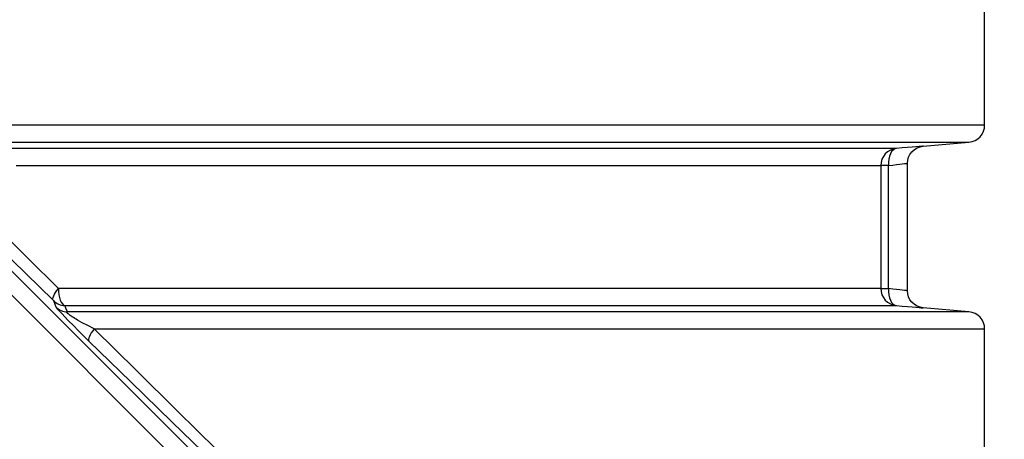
# Model space of a CAD drawing. Header units: millimetres. Extents: x 196 to 1773810, y -221320 to 153872.
# Tile 206 of 256: x 1164252 to 1164826, y -197353 to -197108. Entities that reach past the tile are written whole.
import ezdxf

# ---------------------------------------------------------------- set-up
doc = ezdxf.new("R2010")
doc.units = ezdxf.units.MM
doc.layers.get('Defpoints').update_dxf_attribs({"lineweight": 18})
doc.layers.add('00_Основной', color=163, linetype='Continuous', lineweight=40)
doc.layers.add('ТМ-размеры', color=25, linetype='Continuous', lineweight=20)
doc.styles.add('SFINKS', font='SFINKS.shx', dxfattribs={"width": 0.7, "oblique": 15})
doc.dimstyles.new('кира-50', dxfattribs={"dimtxt": 150, "dimasz": 40, "dimexe": 15, "dimexo": 0, "dimgap": 20, "dimtad": 1, "dimdec": 0, "dimrnd": 5, "dimdsep": 46, "dimtxsty": 'SFINKS', "dimblk1": 'OBLIQUE', "dimblk2": 'OBLIQUE', "dimsah": 1, "dimcen": 2.5, "dimclrd": 252, "dimclre": 252, "dimclrt": 252, "dimadec": 0, "dimazin": 0, "dimtfac": 1, "dimtdec": 0, "dimtofl": 0, "dimtmove": 0, "dimatfit": 3, "dimldrblk": 'OBLIQUE', "dimfxl": 15, "dimtfill": 1, "dimtolj": 1, "dimtzin": 0, "dimlwd": 20, "dimlwe": 20, "dimarcsym": 0})

# ---------------------------------------------------------------- blocks, each defined once
blk = doc.blocks.new('_Oblique')
at = {"color": 0, "linetype": 'ByBlock', "lineweight": -2}
blk.add_line((-0.5, -0.5), (0.5, 0.5), dxfattribs=at)
blk = doc.blocks.new('*D61')
at = {"layer": 'Defpoints', "color": 0, "linetype": 'ByBlock', "lineweight": 50, "transparency": 16777216}
for p in [(1163944.68, -194978.27), (1163944.68, -203390.23), (1165379.01, -203390.23)]:
    blk.add_point(p, dxfattribs=at)
at = {"layer": 'ТМ-размеры', "color": 252, "linetype": 'ByBlock', "lineweight": 20, "transparency": 16777216}
for p, q in [((1163944.68, -194978.27), (1165394.01, -194978.27)), ((1165379.01, -194978.27), (1165379.01, -203390.23)), ((1163944.68, -203390.23), (1165394.01, -203390.23))]:
    blk.add_line(p, q, dxfattribs=at)
at = {"layer": 'ТМ-размеры', "color": 252, "linetype": 'ByBlock', "lineweight": 20, "transparency": 16777216, "xscale": 40, "yscale": 40, "zscale": 40}
for p, rotation in [((1165379.01, -194978.27), 90), ((1165379.01, -203390.23), 270)]:
    blk.add_blockref('_Oblique', p, dxfattribs=dict(at, rotation=rotation))
at = {"layer": 'ТМ-размеры', "color": 252, "linetype": 'ByBlock', "transparency": 16777216, "insert": (1165284.01, -199184.25), "char_height": 150, "attachment_point": 5, "rotation": 90, "style": 'SFINKS', "bg_fill": 3, "box_fill_scale": 1.1, "bg_fill_color": 256, "bg_fill_true_color": 13158600, "bg_fill_transparency": 0}
blk.add_mtext('\\A1;8410', dxfattribs=at)

msp = doc.modelspace()

# ---------------------------------------------------------------- linework, layer by layer
at = {"layer": '00_Основной', "color": 252, "lineweight": 25, "ltscale": 10}
for p, q in [((1164814.67, -197169.34, 0.2), (1164814.67, -197078.16, 0.2)), ((1164121.11, -197127.78, 0.2), (1164360.66, -197367.32, 0.2)), ((1164353.6, -197374.37, 0.2), (1164114.06, -197134.84, 0.2)), ((1164778.8, -197181.64, 0.2), (1164805.54, -197179.3, 0.2)), ((1164754.17, -197192.92, 0.2), (1164754.17, -197264.59, 0.2)), ((1164758.6, -197264.59, 0.2), (1164758.6, -197192.92, 0.2)), ((1164769.68, -197265.96, 0.2), (1164769.68, -197191.56, 0.2)), ((1164805.54, -197278.2, 0.2), (1164778.8, -197275.86, 0.2)), ((1164814.67, -197379.34, 0.2), (1164814.67, -197288.17, 0.2))]:
    msp.add_line(p, q, dxfattribs=at)
at = {"layer": '00_Основной', "color": 252, "lineweight": 25, "ltscale": 10, "elevation": 0.2}
for points in [[(1164814.67, -197169.34), (1164814.56, -197169.34), (1164813.9, -197169.34), (1164812.63, -197169.34), (1164810.77, -197169.34), (1164808.31, -197169.34), (1164805.26, -197169.34), (1164801.62, -197169.34), (1164797.39, -197169.34), (1164792.56, -197169.34), (1164787.16, -197169.34), (1164781.17, -197169.34), (1164774.61, -197169.34), (1164767.49, -197169.34), (1164759.8, -197169.34), (1164751.54, -197169.34), (1164742.72, -197169.34), (1164733.37, -197169.34), (1164723.46, -197169.34), (1164713.02, -197169.34), (1164702.06, -197169.34), (1164690.57, -197169.34), (1164678.57, -197169.34), (1164666.06, -197169.34), (1164653.06, -197169.34), (1164639.57, -197169.34), (1164625.6, -197169.34), (1164611.16, -197169.34), (1164596.26, -197169.34), (1164580.92, -197169.34), (1164565.15, -197169.34), (1164548.94, -197169.34), (1164532.31, -197169.34), (1164515.28, -197169.34), (1164497.87, -197169.34), (1164480.06, -197169.34), (1164461.9, -197169.34), (1164443.37, -197169.34), (1164424.5, -197169.34), (1164405.3, -197169.34), (1164385.78, -197169.34), (1164365.97, -197169.34), (1164345.86, -197169.34), (1164325.47, -197169.34), (1164304.83, -197169.34), (1164283.94, -197169.34), (1164262.8, -197169.34), (1164241.47, -197169.34)], [(1164805.54, -197179.3), (1164807.36, -197178.98), (1164809.1, -197178.31), (1164810.68, -197177.34), (1164812.05, -197176.1), (1164813.16, -197174.63), (1164814, -197172.96), (1164814.51, -197171.18), (1164814.67, -197169.34)], [(1164242.51, -197179.3), (1164263.55, -197179.3), (1164284.38, -197179.3), (1164304.97, -197179.3), (1164325.32, -197179.3), (1164345.4, -197179.3), (1164365.21, -197179.3), (1164384.72, -197179.3), (1164403.94, -197179.3), (1164422.85, -197179.3), (1164441.42, -197179.3), (1164459.65, -197179.3), (1164477.55, -197179.3), (1164495.06, -197179.3), (1164512.2, -197179.3), (1164528.95, -197179.3), (1164545.31, -197179.3), (1164561.24, -197179.3), (1164576.76, -197179.3), (1164591.85, -197179.3), (1164606.48, -197179.3), (1164620.66, -197179.3), (1164634.39, -197179.3), (1164647.64, -197179.3), (1164660.41, -197179.3), (1164672.69, -197179.3), (1164684.46, -197179.3), (1164695.73, -197179.3), (1164706.48, -197179.3), (1164716.73, -197179.3), (1164726.42, -197179.3), (1164735.6, -197179.3), (1164744.23, -197179.3), (1164752.3, -197179.3), (1164759.84, -197179.3), (1164766.8, -197179.3), (1164773.2, -197179.3), (1164779.04, -197179.3), (1164784.31, -197179.3), (1164788.99, -197179.3), (1164793.1, -197179.3), (1164796.63, -197179.3), (1164799.58, -197179.3), (1164801.93, -197179.3), (1164803.7, -197179.3), (1164804.88, -197179.3), (1164805.48, -197179.3), (1164805.54, -197179.3)], [(1164778.8, -197181.64), (1164778.8, -197181.64), (1164778.53, -197181.67), (1164777.76, -197181.73), (1164776.46, -197181.84), (1164774.67, -197182), (1164772.44, -197182.18), (1164769.77, -197182.4), (1164766.7, -197182.67), (1164763.28, -197182.96)], [(1164769.68, -197191.6), (1164769.83, -197189.87), (1164770.31, -197188.1), (1164771.14, -197186.4), (1164772.3, -197184.84), (1164773.74, -197183.56), (1164775.38, -197182.57), (1164777.1, -197181.95), (1164778.8, -197181.64)], [(1164763.28, -197182.96), (1164762.51, -197182.96), (1164761.36, -197182.96), (1164759.87, -197182.96), (1164758.02, -197182.96), (1164755.8, -197182.96), (1164753.25, -197182.96), (1164750.33, -197182.96), (1164747.07, -197182.96), (1164743.46, -197182.96), (1164739.49, -197182.96), (1164735.19, -197182.96), (1164730.53, -197182.96), (1164725.53, -197182.96), (1164720.2, -197182.96), (1164714.53, -197182.96), (1164708.52, -197182.96), (1164702.17, -197182.96), (1164695.49, -197182.96), (1164688.49, -197182.96), (1164681.17, -197182.96), (1164673.52, -197182.96), (1164665.56, -197182.96), (1164657.28, -197182.96), (1164648.7, -197182.96), (1164639.8, -197182.96), (1164630.6, -197182.96), (1164621.1, -197182.96), (1164611.31, -197182.96), (1164601.23, -197182.96), (1164590.86, -197182.96), (1164580.2, -197182.96), (1164569.28, -197182.96), (1164558.08, -197182.96), (1164546.61, -197182.96), (1164534.88, -197182.96), (1164522.9, -197182.96), (1164510.65, -197182.96), (1164498.16, -197182.96), (1164485.45, -197182.96), (1164472.48, -197182.96), (1164459.29, -197182.96), (1164445.87, -197182.96), (1164432.24, -197182.96), (1164418.38, -197182.96), (1164404.32, -197182.96), (1164390.07, -197182.96), (1164375.62, -197182.96), (1164360.99, -197182.96), (1164346.17, -197182.96), (1164331.17, -197182.96), (1164316.02, -197182.96), (1164300.69, -197182.96), (1164285.21, -197182.96), (1164269.58, -197182.96), (1164253.82, -197182.96), (1164237.91, -197182.96)], [(1164763.28, -197182.96), (1164761.46, -197183.29), (1164759.74, -197183.96), (1164758.16, -197184.92), (1164756.79, -197186.16), (1164755.67, -197187.64), (1164754.84, -197189.29), (1164754.34, -197191.07), (1164754.17, -197192.92)], [(1164763.28, -197182.96), (1164762.27, -197183.24), (1164761.31, -197183.86), (1164760.45, -197184.8), (1164759.73, -197186.04), (1164759.16, -197187.54), (1164758.77, -197189.22), (1164758.58, -197191.04), (1164758.6, -197192.92)], [(1164275.01, -197264.59), (1164257.37, -197247.12), (1164239.25, -197229.14), (1164221.29, -197211.29), (1164202.82, -197192.92)], [(1164250.37, -197192.92), (1164265.96, -197192.92), (1164281.42, -197192.92), (1164296.73, -197192.92), (1164311.88, -197192.92), (1164326.87, -197192.92), (1164341.7, -197192.92), (1164356.35, -197192.92), (1164370.82, -197192.92), (1164385.1, -197192.92), (1164399.2, -197192.92), (1164413.1, -197192.92), (1164426.8, -197192.92), (1164440.28, -197192.92), (1164453.56, -197192.92), (1164466.6, -197192.92), (1164479.41, -197192.92), (1164492, -197192.92), (1164504.34, -197192.92), (1164516.45, -197192.92), (1164528.3, -197192.92), (1164539.9, -197192.92), (1164551.25, -197192.92), (1164562.31, -197192.92), (1164573.12, -197192.92), (1164583.66, -197192.92), (1164593.91, -197192.92), (1164603.88, -197192.92), (1164613.56, -197192.92), (1164622.96, -197192.92), (1164632.05, -197192.92), (1164640.86, -197192.92), (1164649.34, -197192.92), (1164657.52, -197192.92), (1164665.41, -197192.92), (1164672.96, -197192.92), (1164680.21, -197192.92), (1164687.12, -197192.92), (1164693.73, -197192.92), (1164700, -197192.92), (1164705.95, -197192.92), (1164711.55, -197192.92), (1164716.83, -197192.92), (1164721.77, -197192.92), (1164726.37, -197192.92), (1164730.63, -197192.92), (1164734.55, -197192.92), (1164738.12, -197192.92), (1164741.35, -197192.92), (1164744.23, -197192.92), (1164746.77, -197192.92), (1164748.94, -197192.92), (1164750.78, -197192.92), (1164752.26, -197192.92), (1164753.39, -197192.92), (1164754.17, -197192.92)], [(1164758.6, -197192.92), (1164757.65, -197192.92), (1164756.8, -197192.92), (1164756.06, -197192.92), (1164755.42, -197192.92), (1164754.92, -197192.92), (1164754.53, -197192.92), (1164754.28, -197192.92), (1164754.17, -197192.92)], [(1164758.6, -197192.92), (1164761.14, -197192.62), (1164763.34, -197192.35), (1164765.2, -197192.13), (1164766.72, -197191.96), (1164768.01, -197191.8), (1164768.94, -197191.69), (1164769.49, -197191.63), (1164769.68, -197191.6), (1164769.68, -197191.6)], [(1164198.93, -197199.99), (1164223.59, -197224.22), (1164247.96, -197248.12), (1164272.02, -197271.66)], [(1164272.02, -197271.66), (1164271.81, -197271.2), (1164271.76, -197270.58), (1164271.9, -197269.82), (1164272.23, -197268.95), (1164272.71, -197267.94), (1164273.34, -197266.87), (1164274.11, -197265.74), (1164275.01, -197264.59)], [(1164754.17, -197264.59), (1164753.39, -197264.59), (1164752.25, -197264.59), (1164750.74, -197264.59), (1164748.89, -197264.59), (1164746.67, -197264.59), (1164744.1, -197264.59), (1164741.18, -197264.59), (1164737.91, -197264.59), (1164734.28, -197264.59), (1164730.3, -197264.59), (1164725.99, -197264.59), (1164721.32, -197264.59), (1164716.31, -197264.59), (1164710.96, -197264.59), (1164705.26, -197264.59), (1164699.23, -197264.59), (1164692.87, -197264.59), (1164686.16, -197264.59), (1164679.15, -197264.59), (1164671.8, -197264.59), (1164664.12, -197264.59), (1164656.14, -197264.59), (1164647.82, -197264.59), (1164639.22, -197264.59), (1164630.28, -197264.59), (1164621.07, -197264.59), (1164611.53, -197264.59), (1164601.71, -197264.59), (1164591.61, -197264.59), (1164581.21, -197264.59), (1164570.52, -197264.59), (1164559.56, -197264.59), (1164548.33, -197264.59), (1164536.84, -197264.59), (1164525.07, -197264.59), (1164513.06, -197264.59), (1164500.79, -197264.59), (1164488.27, -197264.59), (1164475.52, -197264.59), (1164462.53, -197264.59), (1164449.31, -197264.59), (1164435.86, -197264.59), (1164422.2, -197264.59), (1164408.33, -197264.59), (1164394.25, -197264.59), (1164379.98, -197264.59), (1164365.5, -197264.59), (1164350.86, -197264.59), (1164336.01, -197264.59), (1164321.01, -197264.59), (1164305.83, -197264.59), (1164290.49, -197264.59), (1164275.01, -197264.59)], [(1164275.01, -197264.59), (1164275.08, -197266.44), (1164275.28, -197268.21), (1164275.61, -197269.88), (1164276.08, -197271.35), (1164276.63, -197272.59), (1164277.28, -197273.56), (1164277.99, -197274.22), (1164278.73, -197274.55)], [(1164754.17, -197264.59), (1164754.34, -197266.44), (1164754.84, -197268.21), (1164755.67, -197269.88), (1164756.79, -197271.35), (1164758.16, -197272.59), (1164759.74, -197273.56), (1164761.46, -197274.22), (1164763.28, -197274.55)], [(1164754.17, -197264.59), (1164754.28, -197264.59), (1164754.53, -197264.59), (1164754.92, -197264.59), (1164755.42, -197264.59), (1164756.06, -197264.59), (1164756.8, -197264.59), (1164757.65, -197264.59), (1164758.6, -197264.59)], [(1164758.6, -197264.59), (1164758.58, -197266.48), (1164758.77, -197268.28), (1164759.16, -197269.98), (1164759.73, -197271.46), (1164760.45, -197272.7), (1164761.31, -197273.66), (1164762.27, -197274.28), (1164763.28, -197274.55)], [(1164769.68, -197265.9), (1164769.49, -197265.88), (1164768.94, -197265.82), (1164768.02, -197265.72), (1164766.72, -197265.56), (1164765.22, -197265.38), (1164763.35, -197265.15), (1164761.14, -197264.9), (1164758.6, -197264.59)], [(1164778.8, -197275.86), (1164777.1, -197275.56), (1164775.38, -197274.93), (1164773.74, -197273.96), (1164772.3, -197272.66), (1164771.14, -197271.12), (1164770.31, -197269.4), (1164769.83, -197267.64), (1164769.68, -197265.9)], [(1164272.02, -197271.66), (1164272.82, -197273.7), (1164273.46, -197275.31)], [(1164272.02, -197271.66), (1164272.71, -197272.29), (1164273.46, -197272.84), (1164274.26, -197273.34), (1164275.1, -197273.74), (1164275.97, -197274.07), (1164276.87, -197274.32), (1164277.79, -197274.48), (1164278.73, -197274.55)], [(1164280.18, -197278.2), (1164279.37, -197276.16), (1164278.73, -197274.55)], [(1164278.73, -197274.55), (1164294.4, -197274.55), (1164309.91, -197274.55), (1164325.24, -197274.55), (1164340.43, -197274.55), (1164355.43, -197274.55), (1164370.25, -197274.55), (1164384.88, -197274.55), (1164399.32, -197274.55), (1164413.55, -197274.55), (1164427.58, -197274.55), (1164441.4, -197274.55), (1164455, -197274.55), (1164468.36, -197274.55), (1164481.5, -197274.55), (1164494.39, -197274.55), (1164507.05, -197274.55), (1164519.45, -197274.55), (1164531.62, -197274.55), (1164543.5, -197274.55), (1164555.13, -197274.55), (1164566.49, -197274.55), (1164577.58, -197274.55), (1164588.37, -197274.55), (1164598.89, -197274.55), (1164609.12, -197274.55), (1164619.05, -197274.55), (1164628.69, -197274.55), (1164638.02, -197274.55), (1164647.03, -197274.55), (1164655.76, -197274.55), (1164664.15, -197274.55), (1164672.24, -197274.55), (1164679.98, -197274.55), (1164687.42, -197274.55), (1164694.52, -197274.55), (1164701.29, -197274.55), (1164707.73, -197274.55), (1164713.84, -197274.55), (1164719.6, -197274.55), (1164725, -197274.55), (1164730.08, -197274.55), (1164734.79, -197274.55), (1164739.17, -197274.55), (1164743.19, -197274.55), (1164746.86, -197274.55), (1164750.16, -197274.55), (1164753.12, -197274.55), (1164755.72, -197274.55), (1164757.95, -197274.55), (1164759.82, -197274.55), (1164761.35, -197274.55), (1164762.49, -197274.55), (1164763.28, -197274.55)], [(1164763.28, -197274.55), (1164766.7, -197274.84), (1164769.77, -197275.1), (1164772.44, -197275.32), (1164774.68, -197275.52), (1164776.46, -197275.66), (1164777.75, -197275.78), (1164778.53, -197275.85), (1164778.8, -197275.86)], [(1164273.46, -197275.31), (1164273.76, -197275.75), (1164274.46, -197276.6), (1164275.59, -197277.84), (1164277.07, -197279.4), (1164278.79, -197281.21), (1164280.69, -197283.16), (1164283.69, -197286.19), (1164286.76, -197289.27), (1164289.81, -197292.3), (1164292.8, -197295.24)], [(1164273.46, -197275.31), (1164274.15, -197275.93), (1164274.9, -197276.5), (1164275.7, -197276.99), (1164276.53, -197277.4), (1164277.42, -197277.72), (1164278.33, -197277.98), (1164279.24, -197278.13), (1164280.18, -197278.2)], [(1164295.84, -197288.17), (1164292.07, -197286.25), (1164288.82, -197284.53), (1164286.13, -197283.02), (1164285.27, -197282.51), (1164284.46, -197282.02), (1164283.72, -197281.56), (1164283.04, -197281.12), (1164281.88, -197280.32), (1164280.99, -197279.64), (1164280.37, -197279.09), (1164280.02, -197278.67), (1164279.96, -197278.37), (1164280.18, -197278.2)], [(1164805.54, -197278.2), (1164805.43, -197278.2), (1164804.77, -197278.2), (1164803.51, -197278.2), (1164801.66, -197278.2), (1164799.24, -197278.2), (1164796.22, -197278.2), (1164792.6, -197278.2), (1164788.42, -197278.2), (1164783.63, -197278.2), (1164778.28, -197278.2), (1164772.36, -197278.2), (1164765.86, -197278.2), (1164758.81, -197278.2), (1164751.19, -197278.2), (1164743.02, -197278.2), (1164734.3, -197278.2), (1164725.03, -197278.2), (1164715.22, -197278.2), (1164704.89, -197278.2), (1164694.02, -197278.2), (1164682.65, -197278.2), (1164670.78, -197278.2), (1164658.4, -197278.2), (1164645.52, -197278.2), (1164632.18, -197278.2), (1164618.35, -197278.2), (1164604.05, -197278.2), (1164589.32, -197278.2), (1164574.12, -197278.2), (1164558.5, -197278.2), (1164542.46, -197278.2), (1164526, -197278.2), (1164509.15, -197278.2), (1164491.91, -197278.2), (1164474.3, -197278.2), (1164456.31, -197278.2), (1164437.98, -197278.2), (1164419.3, -197278.2), (1164400.3, -197278.2), (1164380.98, -197278.2), (1164361.37, -197278.2), (1164341.47, -197278.2), (1164321.3, -197278.2), (1164300.86, -197278.2), (1164280.18, -197278.2)], [(1164814.67, -197288.17), (1164814.51, -197286.32), (1164814, -197284.54), (1164813.16, -197282.89), (1164812.05, -197281.41), (1164810.68, -197280.16), (1164809.1, -197279.21), (1164807.36, -197278.54), (1164805.54, -197278.2)], [(1164295.84, -197288.17), (1164294.94, -197289.32), (1164294.16, -197290.45), (1164293.52, -197291.52), (1164293.03, -197292.53), (1164292.72, -197293.4), (1164292.56, -197294.16), (1164292.59, -197294.78), (1164292.8, -197295.24)], [(1164367.11, -197358.48), (1164344.14, -197335.88), (1164320.39, -197312.44), (1164295.84, -197288.17)], [(1164295.84, -197288.17), (1164316.58, -197288.17), (1164337.07, -197288.17), (1164357.28, -197288.17), (1164377.21, -197288.17), (1164396.84, -197288.17), (1164416.18, -197288.17), (1164435.17, -197288.17), (1164453.84, -197288.17), (1164472.16, -197288.17), (1164490.1, -197288.17), (1164507.69, -197288.17), (1164524.87, -197288.17), (1164541.67, -197288.17), (1164558.05, -197288.17), (1164574.01, -197288.17), (1164589.53, -197288.17), (1164604.62, -197288.17), (1164619.25, -197288.17), (1164633.42, -197288.17), (1164647.12, -197288.17), (1164660.33, -197288.17), (1164673.06, -197288.17), (1164685.26, -197288.17), (1164696.98, -197288.17), (1164708.18, -197288.17), (1164718.85, -197288.17), (1164728.98, -197288.17), (1164738.58, -197288.17), (1164747.63, -197288.17), (1164756.14, -197288.17), (1164764.09, -197288.17), (1164771.47, -197288.17), (1164778.27, -197288.17), (1164784.52, -197288.17), (1164790.18, -197288.17), (1164795.26, -197288.17), (1164799.76, -197288.17), (1164803.67, -197288.17), (1164806.98, -197288.17), (1164809.72, -197288.17), (1164811.85, -197288.17), (1164813.39, -197288.17), (1164814.34, -197288.17), (1164814.67, -197288.17), (1164814.67, -197288.17)], [(1164292.8, -197295.24), (1164317.2, -197319.07), (1164341.23, -197342.52), (1164364.9, -197365.55)]]:
    msp.add_lwpolyline(points, dxfattribs=at)

# ---------------------------------------------------------------- next in the draw order: dimensions: what is measured, and where the dimension line sits
at = {"layer": 'ТМ-размеры', "color": 3, "linetype": 'ByBlock'}
dim = msp.add_linear_dim(base=(1165379.01, -203390.23, 0.2), p1=(1163944.68, -194978.27, 0.2), p2=(1163944.68, -203390.23, 0.2), angle=90, dimstyle='кира-50', dxfattribs=at)
dim.commit()
dim.dimension.update_dxf_attribs({"geometry": '*D61', "text_midpoint": (1165284.01, -199184.25, 0.2)})

doc.saveas('drawing.dxf')
